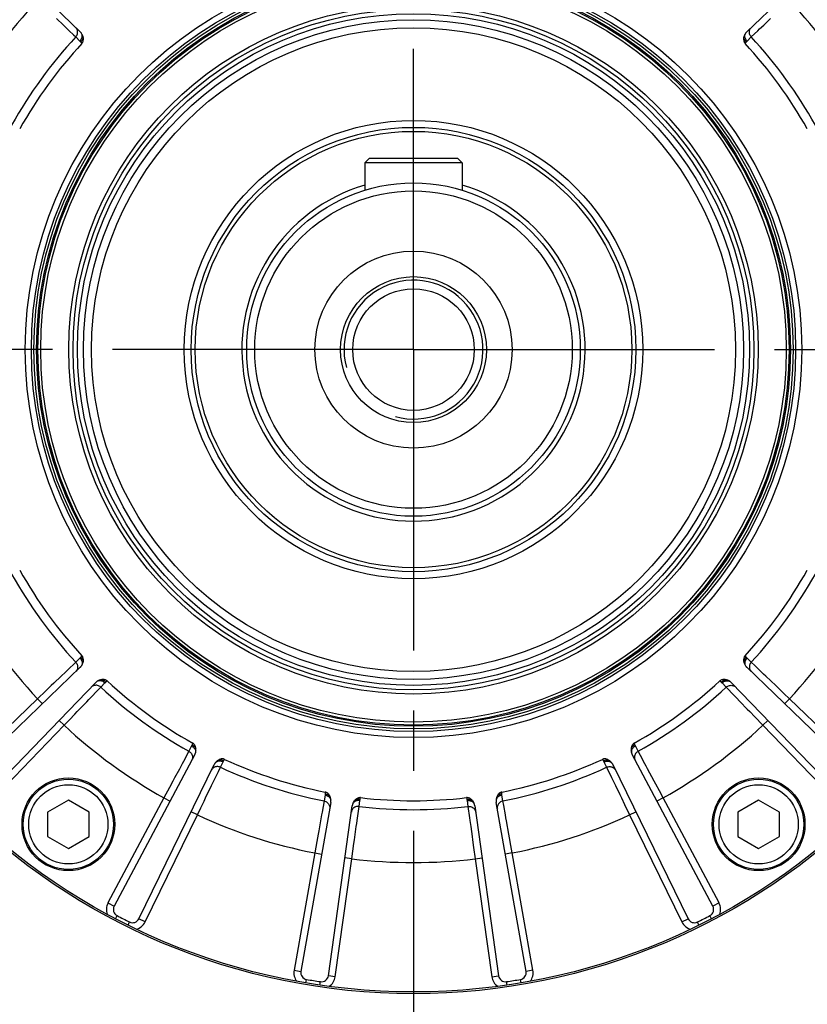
# Model space of a CAD drawing. Header units: millimetres. Extents: x 0 to 420, y 0 to 297.
# Tile 51 of 70: x 305 to 327, y 151 to 179. Entities that reach past the tile are written whole.
import ezdxf
from ezdxf.enums import TextEntityAlignment as Align

# ---------------------------------------------------------------- set-up
doc = ezdxf.new("R2010")
doc.units = ezdxf.units.MM
doc.header["$LTSCALE"] = 23.1
doc.linetypes.add('CENTER', pattern=[0.6, 0.375, -0.075, 0.075, -0.075])
doc.layers.get('0').update_dxf_attribs({"linetype": 'CONTINUOUS'})
for name, color, linetype in [('AXIS', 7, 'CONTINUOUS'), ('COMPONENTS', 7, 'CONTINUOUS'), ('DIMENSION', 7, 'CONTINUOUS')]:
    doc.layers.add(name, color=color, linetype=linetype)
doc.styles.get("Standard").update_dxf_attribs({"font": 'arial.ttf'})
doc.styles.add('TEXTSTYLE_4', font='gdt')
doc.dimstyles.new('DIMSTYLE_12', dxfattribs={"dimtxt": 3, "dimasz": 3, "dimexe": 0.18, "dimexo": 0.0625, "dimgap": 0.09, "dimtad": 1, "dimdec": 1, "dimlfac": 5, "dimdsep": 46, "dimtxsty": 'STANDARD', "dimblk": '_FILLED', "dimblk1": '_FILLED', "dimblk2": '_FILLED', "dimcen": 0.09, "dimadec": 0, "dimazin": 0, "dimtp": 0.8, "dimtm": 0.8, "dimtfac": 1, "dimtdec": 1, "dimtofl": 0, "dimtmove": 0, "dimatfit": 3, "dimldrblk": '_FILLED', "dimfxl": 1, "dimtolj": 1, "dimarcsym": 0})
doc.dimstyles.new('DIMSTYLE_2', dxfattribs={"dimtxt": 3, "dimasz": 3, "dimexe": 0.18, "dimexo": 0.0625, "dimgap": 0.09, "dimtad": 1, "dimtih": 1, "dimtoh": 1, "dimlfac": 5, "dimdsep": 46, "dimtxsty": 'STANDARD', "dimblk": '_FILLED', "dimblk1": '_FILLED', "dimblk2": '_FILLED', "dimcen": 0.09, "dimadec": 0, "dimazin": 0, "dimtol": 1, "dimtp": 0.2, "dimtm": 0.2, "dimtfac": 1, "dimtofl": 0, "dimtmove": 0, "dimatfit": 3, "dimldrblk": '_FILLED', "dimfxl": 1, "dimtolj": 1, "dimarcsym": 0})

# ---------------------------------------------------------------- blocks, each defined once
blk = doc.blocks.new('_FILLED')
at = {"color": 0, "linetype": 'BYBLOCK'}
blk.add_solid([(0, 0), (-1, 0.2), (-1, -0.2)], dxfattribs=at)
blk = doc.blocks.new('*D1')
at = {"layer": 'DIMENSION', "color": 2, "linetype": 'CONTINUOUS'}
for p, q in [((279.464, 193.744), (253.15, 193.744)), ((281.464, 193.744), (279.464, 193.744)), ((291.346, 186.798), (281.464, 193.744))]:
    blk.add_line(p, q, dxfattribs=at)
at = {"layer": 'DIMENSION', "color": 2, "linetype": 'CONTINUOUS', "xscale": 3, "yscale": 3, "zscale": 3, "rotation": 324.8976229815}
blk.add_blockref('_FILLED', (291.346, 186.798), dxfattribs=at)
at = {"layer": 'DIMENSION', "color": 2, "linetype": 'CONTINUOUS', "style": 'TEXTSTYLE_4'}
for s, p in [('`', (270.643, 194.494)), ('n', (260.15, 194.494))]:
    blk.add_text(s, height=3, dxfattribs=at).set_placement(p, align=Align.RIGHT)
at = {"layer": 'DIMENSION', "color": 2, "linetype": 'CONTINUOUS'}
for s, p in [('300', (267.143, 194.494)), ('0.2', (276.464, 194.494))]:
    blk.add_text(s, height=3, dxfattribs=at).set_placement(p, align=Align.RIGHT)
blk = doc.blocks.new('*D2')
at = {"layer": 'DIMENSION', "color": 2, "linetype": 'CONTINUOUS'}
for p, q in [((279.464, 193.744), (253.15, 193.744)), ((281.464, 193.744), (279.464, 193.744)), ((291.346, 186.798), (281.464, 193.744))]:
    blk.add_line(p, q, dxfattribs=at)
at = {"layer": 'DIMENSION', "color": 2, "linetype": 'CONTINUOUS', "xscale": 3, "yscale": 3, "zscale": 3, "rotation": 324.8976229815}
blk.add_blockref('_FILLED', (291.346, 186.798), dxfattribs=at)
at = {"layer": 'DIMENSION', "color": 2, "linetype": 'CONTINUOUS', "style": 'TEXTSTYLE_4'}
for s, p in [('`', (270.643, 194.494)), ('n', (260.15, 194.494))]:
    blk.add_text(s, height=3, dxfattribs=at).set_placement(p, align=Align.RIGHT)
at = {"layer": 'DIMENSION', "color": 2, "linetype": 'CONTINUOUS'}
for s, p in [('300', (267.143, 194.494)), ('0.2', (276.464, 194.494))]:
    blk.add_text(s, height=3, dxfattribs=at).set_placement(p, align=Align.RIGHT)
blk = doc.blocks.new('*D23')
at = {"layer": 'DIMENSION', "color": 2, "linetype": 'CONTINUOUS'}
for p, q in [((325.68, 218.806), (336.954, 218.806)), ((338.489, 218.806), (379.89, 218.806)), ((377.89, 218.806), (377.89, 178.376)), ((377.89, 137.947), (377.89, 178.376)), ((348.86, 137.947), (379.89, 137.947))]:
    blk.add_line(p, q, dxfattribs=at)
at = {"layer": 'DIMENSION', "color": 2, "linetype": 'CONTINUOUS', "xscale": 3, "yscale": 3, "zscale": 3}
for p, rotation in [((377.89, 218.806), 90), ((377.89, 137.947), 270)]:
    blk.add_blockref('_FILLED', p, dxfattribs=dict(at, rotation=rotation))
at = {"layer": 'DIMENSION', "color": 2, "linetype": 'CONTINUOUS', "insert": (374.14, 178.376), "char_height": 3, "width": 13.27138, "attachment_point": 2, "rotation": 90, "line_spacing_factor": 0.9}
blk.add_mtext('(404.3)', dxfattribs=at)

msp = doc.modelspace()

# ---------------------------------------------------------------- linework, layer by layer
at = {"layer": 'AXIS', "color": 2, "linetype": 'CENTER'}
for q in [(315.8897, 200.27161), (285.165, 169.54691), (346.61441, 169.54691), (315.8897, 138.82221)]:
    msp.add_line((315.8897, 169.54691), q, dxfattribs=at)
msp.add_circle((315.8897, 169.54691), 30, dxfattribs=at)
at = {"layer": 'COMPONENTS', "color": 7, "linetype": 'CONTINUOUS'}
for p, q in [((302.74076, 182.13017), (306.29619, 178.69673)), ((325.48321, 178.69673), (329.03864, 182.13017)), ((314.6097, 175.04691), (314.4897, 174.92691)), ((317.1697, 175.04691), (314.6097, 175.04691)), ((317.1697, 175.04691), (317.2897, 174.92691)), ((317.2897, 174.92691), (314.4897, 174.92691)), ((314.4897, 174.92691), (314.4897, 174.13803)), ((317.2897, 174.92691), (317.2897, 174.13803)), ((306.29619, 160.39709), (302.74076, 156.96366)), ((329.03864, 156.96366), (325.48322, 160.39709)), ((303.30645, 156.39797), (306.73988, 159.9534)), ((325.03952, 159.9534), (328.47296, 156.39797)), ((309.59318, 157.88036), (307.27276, 153.51628)), ((324.50665, 153.51628), (322.18623, 157.88035)), ((307.98556, 153.15309), (310.15227, 157.59549)), ((321.62714, 157.59549), (323.79384, 153.15309)), ((305.95613, 156.56734), (305.35613, 156.22093)), ((306.55613, 156.22093), (305.95613, 156.56734)), ((325.82327, 156.56734), (325.22327, 156.22093)), ((326.42327, 156.22093), (325.82327, 156.56734)), ((313.50652, 156.50563), (312.64824, 151.63809)), ((313.43839, 151.51294), (314.12627, 156.40746)), ((317.65314, 156.40747), (318.34102, 151.51294)), ((319.13117, 151.63809), (318.27289, 156.50562)), ((305.35613, 156.22093), (305.35613, 155.52811)), ((306.55613, 155.52811), (306.55613, 156.22093)), ((325.22327, 156.22093), (325.22327, 155.52811)), ((326.42327, 155.52811), (326.42327, 156.22093)), ((305.35613, 155.52811), (305.95613, 155.1817)), ((305.95613, 155.1817), (306.55613, 155.52811)), ((325.22327, 155.52811), (325.82327, 155.1817)), ((325.82327, 155.1817), (326.42327, 155.52811))]:
    msp.add_line(p, q, dxfattribs=at)
at = {"layer": 'COMPONENTS', "color": 9, "linetype": 'CONTINUOUS'}
for p, q in [((305.61042, 179.08355), (305.8106, 178.89127)), ((325.96898, 178.89144), (326.16916, 179.08372)), ((305.8106, 178.89127), (305.9782, 178.73031)), ((305.9782, 178.73031), (306.10593, 178.60767)), ((325.61331, 178.54988), (325.8013, 178.73041)), ((306.10593, 178.60767), (306.1661, 178.54988)), ((306.1661, 178.54988), (306.28848, 178.43077)), ((306.31234, 178.40442), (306.34497, 178.36402)), ((325.43444, 178.36402), (325.46707, 178.40442)), ((325.49092, 178.43077), (325.61331, 178.54988)), ((306.1661, 160.54394), (305.92632, 160.31369)), ((306.28848, 160.66305), (306.1661, 160.54394)), ((306.34497, 160.7298), (306.31234, 160.6894)), ((325.46707, 160.6894), (325.43444, 160.7298)), ((325.61331, 160.54394), (325.49092, 160.66305)), ((325.71125, 160.4499), (325.61331, 160.54394)), ((305.92632, 160.31369), (305.87033, 160.25993)), ((325.90893, 160.26006), (325.71125, 160.4499)), ((305.53779, 159.9405), (305.46305, 159.8687)), ((306.88673, 159.8233), (307.00584, 159.94569)), ((307.0322, 159.96955), (307.07259, 160.00218)), ((324.70681, 160.00218), (324.74721, 159.96955)), ((324.77356, 159.94569), (324.89267, 159.82331)), ((326.31621, 159.86884), (326.03231, 160.14155)), ((306.60286, 159.52768), (306.79269, 159.72536)), ((306.79269, 159.72536), (306.88673, 159.8233)), ((324.89267, 159.82331), (325.12292, 159.58353)), ((305.06805, 159.48913), (302.60183, 157.10752)), ((305.06805, 159.48913), (305.20699, 159.34526)), ((306.21163, 159.12041), (306.48435, 159.4043)), ((325.12292, 159.58353), (325.17669, 159.52754)), ((326.71135, 159.48913), (326.55053, 159.6437)), ((326.71135, 159.48913), (326.57242, 159.34526)), ((329.17757, 157.10752), (326.71135, 159.48913)), ((325.49611, 159.195), (325.56792, 159.12026)), ((305.83192, 158.72526), (305.68805, 158.86419)), ((305.83192, 158.72526), (305.98649, 158.88608)), ((325.94748, 158.72526), (326.09135, 158.86419)), ((303.45032, 156.25904), (305.83192, 158.72526)), ((325.94748, 158.72526), (328.32909, 156.25904)), ((309.42408, 157.97982), (309.26718, 157.68674)), ((309.50366, 158.13092), (309.42408, 157.97982)), ((309.53676, 158.21186), (309.51821, 158.16335)), ((322.2612, 158.16335), (322.24265, 158.21186)), ((322.35533, 157.97981), (322.27574, 158.13092)), ((322.41942, 157.86011), (322.35533, 157.97981)), ((309.26718, 157.68674), (309.23055, 157.61831)), ((310.33213, 157.51714), (310.40759, 157.67034)), ((310.42528, 157.70118), (310.45362, 157.74469)), ((321.32579, 157.74469), (321.35412, 157.70118)), ((321.37181, 157.67034), (321.44728, 157.51714)), ((322.54876, 157.61848), (322.41942, 157.86011)), ((310.1535, 157.14827), (310.27295, 157.39493)), ((310.27295, 157.39493), (310.33213, 157.51714)), ((321.44728, 157.51714), (321.59216, 157.21795)), ((322.81521, 157.12055), (322.62948, 157.46765)), ((309.013, 157.21175), (308.9641, 157.12037)), ((321.59216, 157.21795), (321.62599, 157.14809)), ((309.90728, 156.64003), (310.07892, 156.9943)), ((323.07368, 156.63732), (322.96849, 156.83402)), ((308.70573, 156.63732), (307.09617, 153.61017)), ((308.70573, 156.63732), (308.88232, 156.54342)), ((313.31496, 156.54796), (313.25631, 156.22075)), ((313.34395, 156.71626), (313.31496, 156.54796)), ((313.35042, 156.80347), (313.34776, 156.7516)), ((314.32154, 156.38853), (314.34596, 156.55756)), ((314.35326, 156.59235), (314.36677, 156.64249)), ((317.41264, 156.64249), (317.42614, 156.59235)), ((317.43344, 156.55756), (317.45787, 156.38854)), ((318.43164, 156.7516), (318.42899, 156.80347)), ((318.46445, 156.54796), (318.43545, 156.71626)), ((318.48841, 156.41431), (318.46445, 156.54796)), ((321.82703, 156.73311), (321.87222, 156.63984)), ((323.07368, 156.63732), (322.89709, 156.54342)), ((324.68324, 153.61017), (323.07368, 156.63732)), ((309.66826, 156.14689), (309.76557, 156.3476)), ((314.26564, 155.98251), (314.30302, 156.25402)), ((314.30302, 156.25402), (314.32154, 156.38853)), ((317.45787, 156.38854), (317.5032, 156.05921)), ((318.53676, 156.14454), (318.48841, 156.41431)), ((308.16532, 153.06541), (309.66826, 156.14689)), ((309.66826, 156.14689), (309.4885, 156.23456)), ((313.25631, 156.22075), (313.24261, 156.14435)), ((317.5032, 156.05921), (317.51379, 155.98232)), ((318.63629, 155.58864), (318.56692, 155.97614)), ((322.11115, 156.14689), (322.29091, 156.23456)), ((322.11115, 156.14689), (323.61408, 153.06541)), ((313.16134, 155.69046), (313.14308, 155.58844)), ((314.18852, 155.42306), (314.24229, 155.81304)), ((317.57675, 155.52553), (317.59091, 155.42286)), ((318.73278, 155.04919), (318.69353, 155.26877)), ((313.04662, 155.04919), (312.45128, 151.67282)), ((313.04662, 155.04919), (313.24358, 155.01446)), ((313.63644, 151.48511), (314.11359, 154.8802)), ((314.11359, 154.8802), (313.91554, 154.90803)), ((314.11359, 154.8802), (314.14411, 155.10116)), ((317.66581, 154.8802), (317.86387, 154.90803)), ((317.66581, 154.8802), (318.14296, 151.48511)), ((318.73278, 155.04919), (318.53582, 155.01446)), ((319.32813, 151.67282), (318.73278, 155.04919)), ((307.09617, 153.61017), (307.27276, 153.51628)), ((324.68324, 153.61017), (324.50665, 153.51628)), ((307.31022, 153.15659), (307.35659, 153.24519)), ((308.16532, 153.06541), (307.98556, 153.15309)), ((323.61408, 153.06541), (323.79384, 153.15309)), ((324.46919, 153.15659), (324.42281, 153.24519)), ((307.67255, 152.97198), (307.71697, 153.06157)), ((324.10685, 152.97198), (324.06244, 153.06157)), ((312.45128, 151.67282), (312.64824, 151.63809)), ((313.63644, 151.48511), (313.43839, 151.51294)), ((318.14296, 151.48511), (318.34102, 151.51294)), ((319.32813, 151.67282), (319.13117, 151.63809)), ((312.79502, 151.30759), (312.81174, 151.40618)), ((313.19666, 151.24397), (313.21122, 151.34291)), ((318.58274, 151.24397), (318.56818, 151.34291)), ((318.98439, 151.30759), (318.96766, 151.40618))]:
    msp.add_line(p, q, dxfattribs=at)
for points in [[(306.16611, 178.54987), (306.18249, 178.56983), (306.19627, 178.59161), (306.20722, 178.61485), (306.21516, 178.63916), (306.21995, 178.66414), (306.22151, 178.68937), (306.21981, 178.71443), (306.2149, 178.7389), (306.20684, 178.76238), (306.19577, 178.78447), (306.18188, 178.8048), (306.1654, 178.82303)], [(306.28848, 178.43077), (306.30277, 178.44732), (306.31551, 178.46493), (306.32655, 178.48341), (306.33577, 178.50253), (306.34305, 178.52205), (306.34831, 178.54176), (306.35148, 178.5614), (306.35252, 178.58075), (306.35143, 178.59958), (306.3482, 178.61765), (306.3429, 178.63476), (306.33557, 178.65069)], [(325.49092, 178.43077), (325.47663, 178.44731), (325.46389, 178.46493), (325.45285, 178.48341), (325.44363, 178.50252), (325.43635, 178.52205), (325.43109, 178.54176), (325.42792, 178.5614), (325.42688, 178.58075), (325.42798, 178.59958), (325.4312, 178.61765), (325.43651, 178.63476), (325.44384, 178.65069)], [(325.61331, 178.54989), (325.59693, 178.56984), (325.58315, 178.59162), (325.5722, 178.61486), (325.56426, 178.63917), (325.55947, 178.66415), (325.55791, 178.68938), (325.5596, 178.71444), (325.56452, 178.73891), (325.57257, 178.76238), (325.58364, 178.78447), (325.59753, 178.8048), (325.61401, 178.82303)], [(325.8013, 178.73041), (325.85309, 178.78013), (325.96898, 178.89144)], [(306.28848, 178.43077), (306.29246, 178.42684), (306.29644, 178.42273), (306.30041, 178.41843), (306.30439, 178.41394), (306.30836, 178.40927), (306.31234, 178.40442)], [(306.31234, 178.40442), (306.33122, 178.42462), (306.34761, 178.44639), (306.36121, 178.46931), (306.37174, 178.49293), (306.379, 178.5168), (306.38286, 178.54045)], [(325.46707, 178.40442), (325.44819, 178.42462), (325.43179, 178.44639), (325.41819, 178.46931), (325.40766, 178.49294), (325.40039, 178.51681), (325.39654, 178.54046)], [(325.46707, 178.40442), (325.47106, 178.40929), (325.47504, 178.41397), (325.47902, 178.41845), (325.48299, 178.42275), (325.48696, 178.42685), (325.49092, 178.43077)], [(306.16609, 160.54393), (306.18248, 160.52398), (306.19626, 160.5022), (306.20721, 160.47896), (306.21514, 160.45465), (306.21993, 160.42967), (306.22149, 160.40444), (306.2198, 160.37939), (306.21489, 160.35491), (306.20683, 160.33144), (306.19577, 160.30935), (306.18188, 160.28902), (306.1654, 160.27079)], [(306.31234, 160.6894), (306.30835, 160.68453), (306.30437, 160.67985), (306.30039, 160.67537), (306.29642, 160.67107), (306.29245, 160.66697), (306.28848, 160.66305)], [(306.28849, 160.66305), (306.30277, 160.64651), (306.31551, 160.62889), (306.32656, 160.61041), (306.33578, 160.5913), (306.34306, 160.57177), (306.34831, 160.55207), (306.35148, 160.53242), (306.35252, 160.51307), (306.35143, 160.49425), (306.34821, 160.47617), (306.3429, 160.45907), (306.33557, 160.44313)], [(306.31234, 160.6894), (306.33122, 160.6692), (306.34762, 160.64743), (306.36121, 160.62451), (306.37175, 160.60088), (306.37901, 160.57702), (306.38287, 160.55336)], [(325.46707, 160.6894), (325.44819, 160.6692), (325.43179, 160.64743), (325.4182, 160.62451), (325.40767, 160.60089), (325.4004, 160.57702), (325.39654, 160.55337)], [(325.49092, 160.66305), (325.47664, 160.64651), (325.4639, 160.62889), (325.45285, 160.61041), (325.44363, 160.5913), (325.43635, 160.57177), (325.4311, 160.55206), (325.42793, 160.53242), (325.42688, 160.51307), (325.42798, 160.49425), (325.4312, 160.47617), (325.43651, 160.45907), (325.44384, 160.44313)], [(325.49092, 160.66305), (325.48694, 160.66698), (325.48297, 160.6711), (325.47899, 160.67539), (325.47502, 160.67988), (325.47104, 160.68455), (325.46707, 160.6894)], [(325.6133, 160.54395), (325.59691, 160.52399), (325.58313, 160.50221), (325.57218, 160.47897), (325.56425, 160.45466), (325.55946, 160.42968), (325.5579, 160.40445), (325.55959, 160.37939), (325.56451, 160.35492), (325.57257, 160.33144), (325.58363, 160.30936), (325.59753, 160.28902), (325.61401, 160.27079)], [(305.87033, 160.25993), (305.74689, 160.14137), (305.53779, 159.9405)], [(326.03231, 160.14155), (325.9688, 160.20255), (325.90893, 160.26006)], [(307.00584, 159.94569), (306.9893, 159.95998), (306.97168, 159.97272), (306.9532, 159.98376), (306.93409, 159.99298), (306.91456, 160.00026), (306.89486, 160.00552), (306.87521, 160.00869), (306.85586, 160.00973), (306.83704, 160.00863), (306.81896, 160.00541), (306.80186, 160.00011), (306.78592, 159.99277)], [(307.0322, 159.96955), (307.01199, 159.98843), (306.99022, 160.00482), (306.9673, 160.01842), (306.94368, 160.02895), (306.91981, 160.03621), (306.89616, 160.04007)], [(307.00584, 159.94569), (307.00977, 159.94967), (307.01389, 159.95365), (307.01819, 159.95762), (307.02267, 159.96159), (307.02734, 159.96557), (307.0322, 159.96955)], [(324.74721, 159.96955), (324.76741, 159.98843), (324.78919, 160.00482), (324.81211, 160.01842), (324.83573, 160.02895), (324.8596, 160.03622), (324.88325, 160.04008)], [(324.74721, 159.96955), (324.75208, 159.96556), (324.75676, 159.96157), (324.76125, 159.9576), (324.76554, 159.95362), (324.76965, 159.94966), (324.77356, 159.94569)], [(324.77356, 159.94569), (324.7901, 159.95998), (324.80772, 159.97272), (324.8262, 159.98377), (324.84532, 159.99299), (324.86484, 160.00027), (324.88455, 160.00552), (324.90419, 160.00869), (324.92354, 160.00973), (324.94237, 160.00863), (324.96044, 160.00541), (324.97755, 160.00011), (324.99348, 159.99277)], [(305.46305, 159.8687), (305.30818, 159.71989), (305.06805, 159.48913)], [(306.88674, 159.82331), (306.86678, 159.8397), (306.845, 159.85348), (306.82176, 159.86443), (306.79745, 159.87237), (306.77247, 159.87715), (306.74724, 159.87871), (306.72218, 159.87702), (306.69771, 159.87211), (306.67423, 159.86405), (306.65215, 159.85298), (306.63182, 159.83909), (306.61358, 159.8226)], [(324.89268, 159.8233), (324.91263, 159.83968), (324.93441, 159.85347), (324.95765, 159.86442), (324.98196, 159.87235), (325.00694, 159.87714), (325.03217, 159.8787), (325.05723, 159.87701), (325.0817, 159.8721), (325.10517, 159.86404), (325.12726, 159.85297), (325.14759, 159.83909), (325.16583, 159.82261)], [(326.55053, 159.6437), (326.39287, 159.79517), (326.31621, 159.86884)], [(306.48435, 159.4043), (306.54534, 159.46781), (306.60286, 159.52768)], [(325.17669, 159.52754), (325.29525, 159.4041), (325.49611, 159.195)], [(305.98649, 158.88608), (306.13796, 159.04374), (306.21163, 159.12041)], [(325.56792, 159.12026), (325.71672, 158.96539), (325.94748, 158.72526)], [(309.42407, 157.97981), (309.44582, 157.96589), (309.46566, 157.94944), (309.48325, 157.93072), (309.49831, 157.91005), (309.51059, 157.88778), (309.51987, 157.86427), (309.526, 157.83991), (309.52889, 157.81512), (309.52848, 157.79031), (309.52478, 157.76588), (309.51786, 157.74225), (309.50782, 157.71982)], [(309.51821, 158.16335), (309.51592, 158.15749), (309.51358, 158.15181), (309.51118, 158.14631), (309.50873, 158.141), (309.50623, 158.13587), (309.50366, 158.13092)], [(309.50367, 158.13092), (309.52236, 158.1196), (309.53993, 158.10678), (309.55614, 158.09262), (309.57082, 158.07729), (309.58377, 158.06097), (309.59486, 158.04385), (309.60395, 158.02615), (309.61092, 158.00807), (309.61569, 157.98983), (309.61821, 157.97164), (309.61845, 157.95373), (309.6164, 157.93631)], [(309.51821, 158.16335), (309.54241, 158.14997), (309.56473, 158.13433), (309.58474, 158.11674), (309.60206, 158.09752), (309.61635, 158.07707), (309.62733, 158.05577)], [(322.2612, 158.16335), (322.237, 158.14997), (322.21468, 158.13433), (322.19467, 158.11673), (322.17735, 158.09752), (322.16307, 158.07707), (322.15209, 158.05577)], [(322.27574, 158.13092), (322.25704, 158.1196), (322.23948, 158.10678), (322.22327, 158.09262), (322.20859, 158.07729), (322.19563, 158.06097), (322.18455, 158.04385), (322.17546, 158.02615), (322.16849, 158.00807), (322.16372, 157.98982), (322.16119, 157.97164), (322.16096, 157.95373), (322.163, 157.93631)], [(322.35532, 157.97983), (322.33357, 157.96591), (322.31374, 157.94946), (322.29614, 157.93074), (322.28108, 157.91007), (322.26881, 157.88779), (322.25953, 157.86428), (322.25339, 157.83992), (322.25051, 157.81513), (322.25092, 157.79031), (322.25462, 157.76588), (322.26155, 157.74226), (322.27159, 157.71982)], [(322.27574, 158.13092), (322.27317, 158.13589), (322.27066, 158.14103), (322.26821, 158.14634), (322.26582, 158.15184), (322.26348, 158.15751), (322.2612, 158.16335)], [(310.40759, 157.67034), (310.38744, 157.67882), (310.36675, 157.68549), (310.34576, 157.69029), (310.32473, 157.69315), (310.30391, 157.69404), (310.28355, 157.69295), (310.26389, 157.68989), (310.24516, 157.6849), (310.2276, 157.67804), (310.2114, 157.66939), (310.19677, 157.65906), (310.18388, 157.64716)], [(310.42528, 157.70118), (310.40023, 157.71289), (310.37446, 157.72175), (310.34846, 157.7276), (310.32274, 157.73032), (310.2978, 157.72985), (310.27411, 157.72621)], [(310.40759, 157.67034), (310.4101, 157.67534), (310.41278, 157.6804), (310.41564, 157.6855), (310.41868, 157.69067), (310.42189, 157.69589), (310.42528, 157.70118)], [(321.35412, 157.70118), (321.37917, 157.71289), (321.40495, 157.72176), (321.43095, 157.7276), (321.45667, 157.73032), (321.48161, 157.72986), (321.5053, 157.72622)], [(321.35412, 157.70118), (321.35752, 157.69588), (321.36074, 157.69064), (321.36378, 157.68547), (321.36664, 157.68037), (321.36932, 157.67533), (321.37181, 157.67034)], [(321.37181, 157.67035), (321.39196, 157.67882), (321.41266, 157.6855), (321.43364, 157.69029), (321.45467, 157.69315), (321.47549, 157.69404), (321.49586, 157.69295), (321.51552, 157.68989), (321.53424, 157.6849), (321.55181, 157.67804), (321.568, 157.6694), (321.58263, 157.65906), (321.59552, 157.64716)], [(309.23055, 157.61831), (309.14979, 157.46741), (309.013, 157.21175)], [(310.33213, 157.51715), (310.30809, 157.52657), (310.28312, 157.53294), (310.25763, 157.53618), (310.23206, 157.53621), (310.20682, 157.53305), (310.18234, 157.52673), (310.15903, 157.51738), (310.13728, 157.50514), (310.11744, 157.49022), (310.09985, 157.47287), (310.08481, 157.45338), (310.07256, 157.43207)], [(321.44728, 157.51713), (321.47132, 157.52655), (321.49629, 157.53293), (321.52178, 157.53616), (321.54735, 157.53619), (321.57259, 157.53303), (321.59706, 157.52672), (321.62037, 157.51737), (321.64213, 157.50513), (321.66196, 157.49022), (321.67955, 157.47287), (321.69459, 157.45338), (321.70684, 157.43207)], [(322.62948, 157.46765), (322.58793, 157.54528), (322.54876, 157.61848)], [(308.9641, 157.12037), (308.8628, 156.93099), (308.70573, 156.63732)], [(310.07892, 156.9943), (310.1173, 157.07355), (310.1535, 157.14827)], [(321.62599, 157.14809), (321.70061, 156.99405), (321.82703, 156.73311)], [(322.96849, 156.83402), (322.86535, 157.0268), (322.81521, 157.12055)], [(309.76557, 156.3476), (309.8609, 156.54435), (309.90728, 156.64003)], [(313.31495, 156.54795), (313.33994, 156.54144), (313.36389, 156.53192), (313.38641, 156.51956)], [(313.34776, 156.7516), (313.3474, 156.74536), (313.34694, 156.73927), (313.34636, 156.73331), (313.34567, 156.72749), (313.34487, 156.72181), (313.34395, 156.71626)], [(313.34396, 156.71627), (313.36524, 156.71128), (313.3859, 156.70451), (313.4057, 156.69606), (313.42439, 156.68601), (313.44176, 156.67449), (313.45759, 156.66164), (313.4717, 156.64761), (313.48392, 156.63257), (313.4941, 156.61669), (313.50212, 156.60018), (313.50788, 156.58322), (313.51131, 156.56602)], [(313.34776, 156.75161), (313.37491, 156.74636), (313.40098, 156.73838), (313.42545, 156.72783), (313.44785, 156.71491), (313.46776, 156.69987), (313.48479, 156.683)], [(314.34596, 156.55756), (314.32418, 156.55939), (314.30244, 156.55934), (314.281, 156.55742), (314.26012, 156.55364), (314.24004, 156.54805), (314.22101, 156.54072), (314.20325, 156.53174), (314.18699, 156.52121), (314.1724, 156.50926), (314.15967, 156.49603), (314.14895, 156.48168), (314.14037, 156.46638)], [(314.35326, 156.59235), (314.32582, 156.59575), (314.29857, 156.59621), (314.27204, 156.59374), (314.24674, 156.58838), (314.22316, 156.58022), (314.20176, 156.56944)], [(314.34596, 156.55756), (314.34681, 156.56309), (314.3478, 156.56872), (314.34894, 156.57447), (314.35023, 156.58032), (314.35167, 156.58628), (314.35326, 156.59235)], [(317.42614, 156.59235), (317.45359, 156.59575), (317.48084, 156.59621), (317.50737, 156.59374), (317.53267, 156.58838), (317.55626, 156.58023), (317.57766, 156.56945)], [(317.42614, 156.59235), (317.42774, 156.58626), (317.42918, 156.58028), (317.43048, 156.57443), (317.43162, 156.56869), (317.4326, 156.56307), (317.43344, 156.55756)], [(317.43344, 156.55756), (317.45522, 156.55939), (317.47696, 156.55935), (317.4984, 156.55742), (317.51929, 156.55365), (317.53937, 156.54806), (317.5584, 156.54073), (317.57615, 156.53174), (317.59242, 156.52121), (317.607, 156.50926), (317.61973, 156.49603), (317.63045, 156.48168), (317.63903, 156.46638)], [(318.43545, 156.71626), (318.41417, 156.71127), (318.39351, 156.70451), (318.37371, 156.69605), (318.35502, 156.68601), (318.33765, 156.67449), (318.32181, 156.66164), (318.3077, 156.64761), (318.29549, 156.63257), (318.28531, 156.61669), (318.27729, 156.60018), (318.27153, 156.58322), (318.26809, 156.56602)], [(318.43164, 156.7516), (318.40449, 156.74635), (318.37843, 156.73838), (318.35396, 156.72783), (318.33156, 156.71491), (318.31165, 156.69987), (318.29463, 156.683)], [(318.46445, 156.54797), (318.43946, 156.54146), (318.41551, 156.53194), (318.39299, 156.51957)], [(318.43545, 156.71626), (318.43454, 156.72178), (318.43374, 156.72745), (318.43306, 156.73326), (318.43248, 156.73922), (318.432, 156.74534), (318.43164, 156.7516)], [(321.87222, 156.63984), (321.96589, 156.44657), (322.11115, 156.14689)], [(313.38641, 156.51956), (313.40712, 156.50455), (313.42567, 156.48716), (313.44176, 156.46767), (313.45513, 156.4464), (313.46553, 156.42372), (313.47281, 156.39999)], [(313.47281, 156.39999), (313.47684, 156.37562), (313.47756, 156.35101), (313.47494, 156.32657)], [(314.12568, 156.29659), (314.11431, 156.27466), (314.10603, 156.25147), (314.10097, 156.22741)], [(314.32154, 156.38855), (314.29576, 156.39007), (314.27004, 156.38842), (314.2448, 156.38362), (314.22047, 156.37575), (314.19745, 156.36494), (314.17612, 156.35137), (314.15684, 156.33527), (314.13993, 156.31691), (314.12568, 156.29659)], [(317.45787, 156.38853), (317.48364, 156.39005), (317.50936, 156.3884), (317.5346, 156.3836), (317.55893, 156.37573), (317.58195, 156.36492), (317.60328, 156.35136), (317.62256, 156.33526), (317.63947, 156.3169), (317.65373, 156.29659)], [(317.65373, 156.29659), (317.66509, 156.27465), (317.67337, 156.25147), (317.67844, 156.22741)], [(318.30659, 156.4), (318.30256, 156.37562), (318.30185, 156.35101), (318.30447, 156.32657)], [(318.39299, 156.51957), (318.37228, 156.50457), (318.35373, 156.48717), (318.33763, 156.46768), (318.32427, 156.44641), (318.31387, 156.42372), (318.30659, 156.4)], [(313.24261, 156.14435), (313.21244, 155.97587), (313.16134, 155.69046)], [(314.24229, 155.81304), (314.2543, 155.90027), (314.26564, 155.98251)], [(317.51379, 155.98232), (317.53716, 155.81277), (317.57675, 155.52553)], [(318.56692, 155.97614), (318.55139, 156.06282), (318.53676, 156.14454)], [(313.14308, 155.58844), (313.10525, 155.37702), (313.04662, 155.04919)], [(314.14411, 155.10116), (314.17399, 155.31774), (314.18852, 155.42306)], [(317.59091, 155.42286), (317.62027, 155.2101), (317.66581, 154.8802)], [(318.69353, 155.26877), (318.65501, 155.48398), (318.63629, 155.58864)]]:
    msp.add_lwpolyline(points, dxfattribs=at)
at = {"layer": 'COMPONENTS', "color": 7, "linetype": 'CONTINUOUS'}
for points in [[(306.33557, 178.65069), (306.32965, 178.65883), (306.32347, 178.66679), (306.31703, 178.67456), (306.31034, 178.68214), (306.30339, 178.68953), (306.29619, 178.69673)], [(306.38286, 178.54047), (306.37832, 178.55996), (306.37245, 178.57901), (306.36523, 178.5976), (306.35668, 178.61575), (306.3468, 178.63344), (306.33557, 178.65069)], [(325.44384, 178.65069), (325.43264, 178.63352), (325.42277, 178.61587), (325.41423, 178.59774), (325.40701, 178.57914), (325.40112, 178.56006), (325.39655, 178.5405)], [(325.48321, 178.69673), (325.47611, 178.68965), (325.46923, 178.68233), (325.46255, 178.67477), (325.4561, 178.66698), (325.44986, 178.65895), (325.44384, 178.65069)], [(306.34497, 178.36402), (306.3571, 178.37947), (306.36724, 178.39609), (306.37536, 178.4139), (306.38145, 178.43308), (306.38553, 178.45344), (306.3877, 178.47442), (306.388, 178.49582), (306.38638, 178.51784), (306.38286, 178.54047)], [(325.39655, 178.5405), (325.39302, 178.51787), (325.39141, 178.49585), (325.3917, 178.47445), (325.39387, 178.45347), (325.39795, 178.4331), (325.40404, 178.41391), (325.41217, 178.3961), (325.4223, 178.37947), (325.43444, 178.36402)], [(306.33557, 160.44313), (306.34676, 160.4603), (306.35663, 160.47795), (306.36518, 160.49608), (306.3724, 160.51468), (306.37829, 160.53376), (306.38286, 160.55332)], [(306.38286, 160.55332), (306.38638, 160.57595), (306.388, 160.59797), (306.3877, 160.61938), (306.38553, 160.64036), (306.38145, 160.66072), (306.37536, 160.67991), (306.36724, 160.69772), (306.3571, 160.71435), (306.34497, 160.7298)], [(325.43444, 160.7298), (325.4223, 160.71436), (325.41217, 160.69773), (325.40404, 160.67992), (325.39796, 160.66074), (325.39388, 160.64038), (325.3917, 160.6194), (325.39141, 160.598), (325.39302, 160.57598), (325.39654, 160.55335)], [(325.39654, 160.55335), (325.40108, 160.53386), (325.40696, 160.51481), (325.41417, 160.49622), (325.42272, 160.47807), (325.43261, 160.46038), (325.44384, 160.44314)], [(306.29619, 160.3971), (306.30329, 160.40418), (306.31018, 160.41149), (306.31685, 160.41905), (306.32331, 160.42684), (306.32954, 160.43487), (306.33557, 160.44313)], [(325.44384, 160.44314), (325.44976, 160.43499), (325.45594, 160.42703), (325.46237, 160.41926), (325.46906, 160.41168), (325.47601, 160.40429), (325.48322, 160.39709)], [(306.78593, 159.99278), (306.77778, 159.98686), (306.76982, 159.98068), (306.76205, 159.97424), (306.75447, 159.96755), (306.74708, 159.9606), (306.73988, 159.9534)], [(306.89614, 160.04007), (306.87665, 160.03553), (306.8576, 160.02966), (306.83901, 160.02244), (306.82087, 160.01389), (306.80317, 160.004), (306.78593, 159.99278)], [(307.07259, 160.00218), (307.05715, 160.01431), (307.04052, 160.02444), (307.02271, 160.03257), (307.00353, 160.03866), (306.98317, 160.04274), (306.96219, 160.04491), (306.94079, 160.0452), (306.91878, 160.04359), (306.89614, 160.04007)], [(324.88329, 160.04006), (324.86066, 160.04359), (324.83864, 160.04521), (324.81724, 160.04491), (324.79626, 160.04274), (324.77589, 160.03866), (324.7567, 160.03257), (324.73889, 160.02445), (324.72226, 160.01431), (324.70681, 160.00217)], [(324.99348, 159.99277), (324.97631, 160.00397), (324.95866, 160.01384), (324.94053, 160.02239), (324.92193, 160.0296), (324.90285, 160.0355), (324.88329, 160.04006)], [(325.03952, 159.9534), (325.03244, 159.9605), (325.02512, 159.96739), (325.01757, 159.97406), (325.00978, 159.98051), (325.00175, 159.98675), (324.99348, 159.99277)], [(309.62733, 158.05572), (309.62369, 158.07834), (309.61842, 158.09977), (309.61152, 158.12004), (309.60298, 158.13932), (309.5928, 158.15743), (309.58108, 158.1738), (309.56785, 158.18823), (309.55307, 158.20092), (309.53675, 158.21186)], [(309.6164, 157.93631), (309.62174, 157.95611), (309.62568, 157.97594), (309.6282, 157.99582), (309.62932, 158.01575), (309.62903, 158.03571), (309.62733, 158.05572)], [(322.15208, 158.05575), (322.15038, 158.03579), (322.15008, 158.01586), (322.1512, 157.99594), (322.15372, 157.97604), (322.15766, 157.95617), (322.163, 157.93632)], [(322.24265, 158.21186), (322.22633, 158.20092), (322.21156, 158.18823), (322.19833, 158.17381), (322.18661, 158.15745), (322.17644, 158.13934), (322.16789, 158.12006), (322.161, 158.0998), (322.15573, 158.07836), (322.15208, 158.05575)], [(309.59318, 157.88036), (309.59776, 157.88931), (309.60205, 157.89842), (309.60606, 157.90767), (309.60979, 157.91707), (309.61324, 157.92662), (309.6164, 157.93631)], [(310.2741, 157.7262), (310.25696, 157.71586), (310.24066, 157.70439), (310.2252, 157.69178), (310.21059, 157.67804), (310.19682, 157.66317), (310.18389, 157.64717)], [(310.45362, 157.74469), (310.43518, 157.75146), (310.41623, 157.75596), (310.39678, 157.75818), (310.37666, 157.75804), (310.35604, 157.75563), (310.33542, 157.75122), (310.31497, 157.74489), (310.29453, 157.73655), (310.2741, 157.7262)], [(321.50534, 157.72619), (321.4849, 157.73654), (321.46446, 157.74488), (321.44401, 157.75121), (321.42339, 157.75563), (321.40276, 157.75804), (321.38263, 157.75818), (321.36318, 157.75596), (321.34423, 157.75146), (321.32578, 157.74469)], [(321.59552, 157.64717), (321.58265, 157.66312), (321.56891, 157.67796), (321.55431, 157.69169), (321.53885, 157.7043), (321.52253, 157.7158), (321.50534, 157.72619)], [(322.163, 157.93632), (322.16611, 157.92675), (322.16953, 157.91728), (322.17324, 157.9079), (322.17727, 157.89863), (322.1816, 157.88944), (322.18623, 157.88036)], [(310.18389, 157.64717), (310.17798, 157.63903), (310.17232, 157.6307), (310.16692, 157.62218), (310.16178, 157.61347), (310.15689, 157.60457), (310.15227, 157.59549)], [(321.62714, 157.59549), (321.6226, 157.60443), (321.61777, 157.61324), (321.61264, 157.62192), (321.60723, 157.63047), (321.60152, 157.63888), (321.59552, 157.64717)], [(313.4848, 156.68295), (313.47435, 156.70333), (313.46271, 156.7221), (313.4499, 156.73924), (313.43581, 156.75494), (313.42054, 156.76902), (313.40434, 156.78097), (313.3873, 156.7906), (313.36932, 156.7981), (313.35042, 156.80346)], [(313.51131, 156.56602), (313.51027, 156.58649), (313.50789, 156.60657), (313.50414, 156.62626), (313.49905, 156.64555), (313.4926, 156.66445), (313.4848, 156.68295)], [(313.50652, 156.50563), (313.5081, 156.51553), (313.50937, 156.5255), (313.51033, 156.53553), (313.51097, 156.54563), (313.5113, 156.55579), (313.51131, 156.56602)], [(314.20174, 156.56943), (314.18864, 156.5543), (314.17668, 156.53835), (314.16588, 156.52159), (314.15623, 156.504), (314.14772, 156.48561), (314.14037, 156.46639)], [(314.36677, 156.64249), (314.34713, 156.64323), (314.32771, 156.64165), (314.30852, 156.63775), (314.28941, 156.63139), (314.27053, 156.62272), (314.25228, 156.61214), (314.2348, 156.5998), (314.21796, 156.58557), (314.20174, 156.56943)], [(317.57768, 156.56941), (317.56145, 156.58557), (317.54458, 156.59981), (317.5271, 156.61216), (317.50885, 156.62273), (317.48997, 156.6314), (317.47087, 156.63776), (317.45168, 156.64165), (317.43227, 156.64323), (317.41264, 156.64249)], [(317.63903, 156.46639), (317.63172, 156.48554), (317.62325, 156.5039), (317.6136, 156.52146), (317.6028, 156.53824), (317.59082, 156.55422), (317.57768, 156.56941)], [(318.29462, 156.68299), (318.28683, 156.66455), (318.28039, 156.64568), (318.2753, 156.6264), (318.27155, 156.6067), (318.26915, 156.58657), (318.26809, 156.56602)], [(318.26809, 156.56602), (318.26809, 156.55596), (318.26841, 156.5459), (318.26905, 156.53584), (318.27001, 156.52577), (318.27129, 156.5157), (318.27289, 156.50562)], [(318.42899, 156.80347), (318.41009, 156.7981), (318.39212, 156.79061), (318.37508, 156.78097), (318.35888, 156.76903), (318.34361, 156.75496), (318.32952, 156.73927), (318.31671, 156.72213), (318.30507, 156.70337), (318.29462, 156.68299)], [(314.14037, 156.46639), (314.13726, 156.45682), (314.13446, 156.44715), (314.13196, 156.43738), (314.12976, 156.42751), (314.12786, 156.41754), (314.12627, 156.40746)], [(317.65313, 156.40747), (317.65158, 156.41738), (317.64971, 156.42725), (317.64752, 156.43709), (317.64501, 156.44689), (317.64218, 156.45665), (317.63903, 156.46639)]]:
    msp.add_lwpolyline(points, dxfattribs=at)
for centre, radius in [((315.8897, 169.54691), 22.6), ((315.8897, 169.54691), 18.55), ((315.8897, 169.54691), 18.5), ((315.8897, 169.54691), 11.1732), ((315.8897, 169.54691), 11), ((315.8897, 169.54691), 10.8125), ((315.8897, 169.54691), 9.92), ((315.8897, 169.54691), 9.8), ((315.8897, 169.54691), 9.6725), ((315.8897, 169.54691), 9.5), ((315.8897, 169.54691), 9.26906), ((315.8897, 169.54691), 6.6), ((315.8897, 169.54691), 6.4), ((315.8897, 169.54691), 6.28453), ((315.8897, 169.54691), 4.8), ((315.8897, 169.54691), 4.56906), ((315.8897, 169.54691), 2.83901), ((315.8897, 169.54691), 2.1), ((315.8897, 169.54691), 1.75), ((305.95613, 155.87452), 1.334), ((305.95613, 155.87452), 1.3), ((325.82327, 155.87452), 1.334), ((325.82327, 155.87452), 1.3), ((305.95613, 155.87452), 1.14), ((325.82327, 155.87452), 1.14)]:
    msp.add_circle(centre, radius, dxfattribs=at)
at = {"layer": 'COMPONENTS', "color": 9, "linetype": 'CONTINUOUS'}
for radius in [10.925, 10.85, 10.73]:
    msp.add_circle((315.8897, 169.54691), radius, dxfattribs=at)
for centre, radius, start, end in [((315.8897, 169.54691), 14.77386, 137.09521, 150.90479), ((315.8897, 169.54691), 14.77386, 29.09521, 42.90479), ((315.8897, 169.54691), 13.25149, 137.203759, 150.796241), ((315.8897, 169.54691), 13.25149, 29.203759, 42.79624), ((315.8897, 169.54691), 4.94, 106.465865, 73.534135), ((315.8897, 169.54691), 13.25149, 209.203759, 222.79624), ((315.8897, 169.54691), 13.25149, 317.203759, 330.796241), ((315.8897, 169.54691), 14.77386, 209.09521, 222.90479), ((315.8897, 169.54691), 14.77386, 317.09521, 330.90479), ((315.8897, 169.54691), 13.25149, 227.203759, 240.79624), ((315.8897, 169.54691), 13.25149, 299.203759, 312.79624), ((315.8897, 169.54691), 14.77386, 227.09521, 240.90479), ((315.8897, 169.54691), 14.77386, 299.09521, 312.90479), ((315.8897, 169.54691), 13.25149, 245.203759, 258.79624), ((315.8897, 169.54691), 13.25149, 281.203759, 294.79624), ((315.8897, 169.54691), 13.25149, 263.203759, 276.79624), ((315.8897, 169.54691), 14.77386, 245.09521, 258.90479), ((315.8897, 169.54691), 14.77386, 281.09521, 294.90479), ((315.8897, 169.54691), 14.77386, 263.09521, 276.90479), ((307.44935, 153.42238), 0.4, 152, 200.545887), ((324.33006, 153.42238), 0.4, 339.454113, 28), ((307.8058, 153.24076), 0.4, 285.454113, 334), ((323.9736, 153.24076), 0.4, 206, 254.545887), ((312.8452, 151.60336), 0.4, 170, 218.545887), ((313.24034, 151.54078), 0.4, 303.454113, 352), ((318.53907, 151.54078), 0.4, 188, 236.545887), ((318.93421, 151.60336), 0.4, 321.454113, 10)]:
    msp.add_arc(centre, radius, start, end, dxfattribs=at)
at = {"layer": 'COMPONENTS', "color": 7, "linetype": 'CONTINUOUS'}
for centre, radius, start, end in [((315.8897, 169.54691), 12.99397, 137.26928, 150.73071), ((315.8897, 169.54691), 12.99397, 29.269224, 42.730707), ((315.8897, 169.54691), 12.99397, 209.269224, 222.730707), ((315.8897, 169.54691), 12.99397, 317.26928, 330.73071), ((315.8897, 169.54691), 12.99397, 227.269281, 240.730707), ((315.8897, 169.54691), 12.99397, 299.269281, 312.730707), ((315.8897, 169.54691), 12.99397, 245.269281, 258.730755), ((315.8897, 169.54691), 12.99397, 281.269281, 294.730707), ((315.8897, 169.54691), 12.99397, 263.269281, 276.730707), ((307.44935, 153.42238), 0.2, 152, 242.370267), ((324.33006, 153.42238), 0.2, 297.629733, 28), ((315.8897, 169.54691), 18.4, 242.370267, 243.629733), ((307.8058, 153.24076), 0.2, 243.629733, 334), ((323.9736, 153.24076), 0.2, 206, 296.370267), ((315.8897, 169.54691), 18.4, 296.370267, 297.629733), ((312.8452, 151.60336), 0.2, 170, 260.370267), ((313.24034, 151.54078), 0.2, 261.629733, 352), ((318.53907, 151.54078), 0.2, 188, 278.370267), ((318.93421, 151.60336), 0.2, 279.629733, 10), ((315.8897, 169.54691), 18.4, 260.370267, 261.629733), ((315.8897, 169.54691), 18.4, 278.370267, 279.629733)]:
    msp.add_arc(centre, radius, start, end, dxfattribs=at)
at = {"layer": 'COMPONENTS', "color": 2, "linetype": 'CONTINUOUS'}
msp.add_arc((315.8897, 169.54691), 2, 255, 195, dxfattribs=at)

# ---------------------------------------------------------------- dimensions: what is measured, and where the dimension line sits
at = {"layer": 'DIMENSION', "color": 2, "linetype": 'CONTINUOUS'}
dim = msp.add_linear_dim(base=(377.88971, 137.94691), p1=(325.67992, 218.80599), p2=(348.8597, 137.94691), angle=270, text='(<>)', dimstyle='DIMSTYLE_12', dxfattribs=at)
dim.commit()
dim.dimension.update_dxf_attribs({"geometry": '*D23', "text_midpoint": (376.97019, 176.41891), "dimtype": 160})
for picture in ['*D1', '*D2']:
    dim = msp.add_diameter_dim_2p(p1=(291.34593, 186.79809), p2=(340.43348, 152.29573), dimstyle='DIMSTYLE_2', dxfattribs=at)
    dim.commit()
    dim.dimension.update_dxf_attribs({"geometry": picture, "text_midpoint": (261.39649, 195.9936), "dimtype": 163})

doc.saveas('drawing.dxf')
